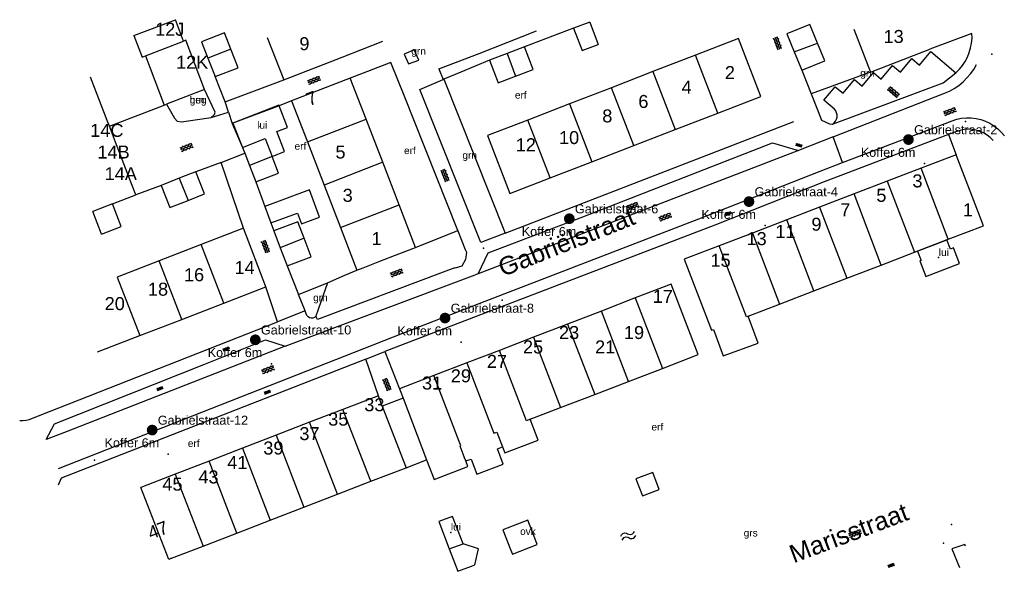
# Model space of a CAD drawing. Header units: metres. Extents: x 1500 to 3874, y -180 to 515.
# Tile 2 of 7: x 2200 to 2337, y 35 to 111. Entities that reach past the tile are written whole.
import ezdxf
from ezdxf.enums import TextEntityAlignment as Align

# ---------------------------------------------------------------- set-up
doc = ezdxf.new("R2010")
doc.units = ezdxf.units.M
for name, color, linetype in [('Berm_grn', 94, 'Continuous'), ('Hek', 6, 'Continuous'), ('inventarisatie', 6, 'Continuous'), ('Koffer 6 meter', 6, 'Continuous'), ('L1', 8, 'Continuous'), ('Label_Nummeraanduidingreeks', 7, 'Continuous'), ('Label_Openbareruimte', 7, 'Continuous'), ('Label_vlakobject', 7, 'Continuous'), ('Luifel', 20, 'Continuous'), ('Overig_bouwwerk', 20, 'Continuous'), ('Pand_hoofdgebouw', 1, 'Continuous'), ('Pand_tussenmuur', 1, 'Continuous'), ('Put', 10, 'Continuous'), ('Terrein_begroeid', 94, 'Continuous'), ('Terrein_erf', 8, 'Continuous'), ('Vegetatieobject', 94, 'Continuous'), ('Water', 5, 'Continuous'), ('Wegdeel_ovh', 7, 'Continuous')]:
    doc.layers.add(name, color=color, linetype=linetype)
doc.styles.get("Standard").update_dxf_attribs({"font": 'arial.ttf'})

# ---------------------------------------------------------------- blocks, each defined once
blk = doc.blocks.new('OV4', base_point=(187044.501, 366869.112363))
at = {"layer": 'L1'}
for points in [[(187044.501, 366869.174863), (187044.9385, 366869.174863)], [(187044.501, 366869.112363), (187044.9385, 366869.112363)], [(187044.501, 366869.049863), (187044.9385, 366869.049863)], [(187044.53225, 366869.174863), (187044.53225, 366869.112363)], [(187044.53225, 366869.049863), (187044.53225, 366869.018613)], [(187044.59475, 366869.206113), (187044.59475, 366869.174863)], [(187044.59475, 366869.112363), (187044.59475, 366869.049863)], [(187044.65725, 366869.174863), (187044.65725, 366869.112363)], [(187044.65725, 366869.049863), (187044.65725, 366869.018613)], [(187044.71975, 366869.206113), (187044.71975, 366869.174863)], [(187044.71975, 366869.112363), (187044.71975, 366869.049863)], [(187044.78225, 366869.174863), (187044.78225, 366869.112363)], [(187044.78225, 366869.049863), (187044.78225, 366869.018613)], [(187044.84475, 366869.206113), (187044.84475, 366869.174863)], [(187044.84475, 366869.112363), (187044.84475, 366869.049863)], [(187044.90725, 366869.174863), (187044.90725, 366869.112363)], [(187044.90725, 366869.049863), (187044.90725, 366869.018613)]]:
    blk.add_lwpolyline(points, dxfattribs=at)
blk = doc.blocks.new('WATERSYMBOOL', base_point=(187044.501, 366869.112363))
at = {"layer": 'L1'}
for points in [[(187044.001, 366869.262363), (187044.0635, 366869.324863), (187044.1885, 366869.387363), (187044.3135, 366869.387363), (187044.4385, 366869.324863), (187044.501, 366869.262363), (187044.5635, 366869.199863), (187044.6885, 366869.137363), (187044.8135, 366869.137363), (187044.9385, 366869.199863), (187045.001, 366869.262363)], [(187044.001, 366868.962363), (187044.0635, 366869.024863), (187044.1885, 366869.087363), (187044.3135, 366869.087363), (187044.4385, 366869.024863), (187044.501, 366868.962363), (187044.5635, 366868.899863), (187044.6885, 366868.837363), (187044.8135, 366868.837363), (187044.9385, 366868.899863), (187045.001, 366868.962363)]]:
    blk.add_lwpolyline(points, dxfattribs=at)
blk = doc.blocks.new('Koffer 6m')
at = {"layer": 'Koffer 6 meter'}
blk.add_hatch(color=256, dxfattribs=at).paths.add_polyline_path([(0.75, 0.02, 1), (-0.75, 0.02, 1)])
at = {"layer": 'Put'}
blk.add_point((2.24, -3.3), dxfattribs=at)
at = {"layer": 'Koffer 6 meter', "insert": (-6.6, -1.12), "char_height": 1.25, "width": 9.3087, "attachment_point": 1}
blk.add_mtext('Koffer 6m', dxfattribs=at)
at = {"layer": 'Koffer 6 meter'}
blk.add_attdef('NAME', (0.78, 0.76), '', height=1.25, dxfattribs=at)

msp = doc.modelspace()

# ---------------------------------------------------------------- linework, layer by layer
at = {"layer": 'Berm_grn'}
for p, q in [((2258.73, 103.1), (2258.83, 103.14)), ((2238.68, 73.33), (2242.7, 74.97))]:
    msp.add_line(p, q, dxfattribs=at)
at = {"layer": 'Hek'}
msp.add_line((2258.83, 103.14), (2267.32, 81.83), dxfattribs=at)
at = {"layer": 'Luifel'}
for points in [[(2235, 92.45), (2236.72, 93.12), (2235.64, 95.9), (2237.13, 96.48), (2235.96, 99.48), (2235.93, 99.54), (2229.57, 97.06), (2229.57, 97.05), (2230.88, 93.7)], [(2324.81, 77.99), (2325.64, 75.84), (2330.3, 77.63), (2329.48, 79.78), (2329.06, 79.62), (2328.56, 80.9), (2326.87, 80.25), (2324.48, 79.34), (2324.98, 78.05), (2324.81, 77.99)], [(2261.47, 38.82), (2260.01, 42.61), (2258.11, 41.88), (2259.57, 38.09)]]:
    msp.add_lwpolyline(points, dxfattribs=at)
for p in [(2233.35, 96.6), (2327.39, 78.48), (2259.79, 40.35)]:
    msp.add_point(p, dxfattribs=at)
at = {"layer": 'Overig_bouwwerk'}
msp.add_lwpolyline([(2270.46, 42.09), (2267.01, 40.76), (2268.07, 38.01), (2268.32, 37.37), (2271.77, 38.69), (2271.56, 39.23), (2270.46, 42.09)], dxfattribs=at)
at = {"layer": 'Pand_hoofdgebouw'}
for p, q in [((2222.72, 108.44), (2221.59, 111.39)), ((2279.04, 111.06), (2276.81, 110.22)), ((2263.69, 106.73), (2271.66, 109.83)), ((2306.39, 109.42), (2307.41, 106.93)), ((2315.68, 110.06), (2317.96, 104.14)), ((2225.22, 108.35), (2226.11, 106.05)), ((2234.32, 108.95), (2236.62, 103.05)), ((2267.57, 106.72), (2265.15, 105.79)), ((2269.99, 107.64), (2267.57, 106.72)), ((2293.69, 106.49), (2287.8, 104.21)), ((2307.41, 106.93), (2308.46, 104.39)), ((2217.44, 106.37), (2220.03, 99.58)), ((2226.11, 106.05), (2227.09, 103.51)), ((2236.62, 103.05), (2244.71, 106.21)), ((2287.8, 104.21), (2282.04, 101.98)), ((2210.98, 100.44), (2209.82, 103.45)), ((2245.84, 103.29), (2237.71, 100.15)), ((2248.04, 97.6), (2245.84, 103.29)), ((2225.63, 101.71), (2220.37, 99.71)), ((2282.04, 101.98), (2276.25, 99.74)), ((2212.14, 97.43), (2210.98, 100.44)), ((2220.03, 99.58), (2220.37, 99.71)), ((2237.71, 100.15), (2239.91, 94.46)), ((2276.25, 99.74), (2270.46, 97.5)), ((2290.91, 96.19), (2296.8, 98.47)), ((2212.44, 96.65), (2212.14, 97.43)), ((2250.34, 91.64), (2248.04, 97.6)), ((2213.29, 94.43), (2212.44, 96.65)), ((2285.14, 93.96), (2290.91, 96.19)), ((2214.45, 91.42), (2213.29, 94.43)), ((2239.91, 94.46), (2242.21, 88.5)), ((2230.88, 93.7), (2231.2, 92.89)), ((2231.2, 92.89), (2231.85, 91.22)), ((2279.35, 91.72), (2285.14, 93.96)), ((2252.62, 85.75), (2250.34, 91.64)), ((2273.57, 89.48), (2279.35, 91.72)), ((2329.86, 92.7), (2324.98, 90.82)), ((2333.64, 82.85), (2329.86, 92.7)), ((2215.61, 88.42), (2214.45, 91.42)), ((2231.85, 91.22), (2232.75, 88.93)), ((2324.98, 90.82), (2320.28, 89.02)), ((2222.11, 89.43), (2219.62, 88.45)), ((2320.28, 89.02), (2315.71, 87.26)), ((2242.21, 88.5), (2244.49, 82.61)), ((2315.71, 87.26), (2310.89, 85.42)), ((2212.86, 85.9), (2210.15, 84.85)), ((2234, 85.54), (2234.84, 83.25)), ((2254.89, 79.86), (2252.62, 85.75)), ((2310.89, 85.42), (2306.36, 83.68)), ((2306.36, 83.68), (2301.59, 81.85)), ((2231.02, 82.51), (2225.18, 80.25)), ((2234.15, 74.4), (2231.02, 82.51)), ((2235.25, 82.16), (2236.14, 79.8)), ((2244.49, 82.61), (2246.76, 76.72)), ((2328.76, 80.98), (2333.64, 82.85)), ((2301.59, 81.85), (2297.01, 80.09)), ((2225.18, 80.25), (2219.35, 77.99)), ((2236.14, 79.8), (2237.08, 77.3)), ((2219.35, 77.99), (2213.51, 75.74)), ((2319.45, 77.41), (2324.07, 79.18)), ((2314.68, 75.58), (2319.45, 77.41)), ((2310.12, 73.83), (2314.68, 75.58)), ((2228.31, 72.15), (2234.15, 74.4)), ((2305.36, 72), (2310.12, 73.83)), ((2285.35, 72.85), (2280.66, 71.04)), ((2222.48, 69.89), (2228.31, 72.15)), ((2280.66, 71.04), (2275.98, 69.24)), ((2301.01, 70.33), (2305.36, 72)), ((2216.65, 67.64), (2222.48, 69.89)), ((2275.98, 69.24), (2271.25, 67.42)), ((2210.81, 65.38), (2216.65, 67.64)), ((2271.25, 67.42), (2266.52, 65.6)), ((2266.52, 65.6), (2261.99, 63.86)), ((2261.99, 63.86), (2257.43, 62.11)), ((2284.42, 61.29), (2289.11, 63.1)), ((2257.43, 62.11), (2252.65, 60.27)), ((2252.65, 60.27), (2253.15, 58.99)), ((2279.75, 59.5), (2284.42, 61.29)), ((2249.73, 59.31), (2244.81, 57.41)), ((2250.28, 57.88), (2249.73, 59.31)), ((2253.15, 58.99), (2250.28, 57.88)), ((2275.01, 57.68), (2279.75, 59.5)), ((2244.81, 57.41), (2240.2, 55.63)), ((2270.78, 56.05), (2275.01, 57.68)), ((2240.2, 55.63), (2235.57, 53.85)), ((2235.57, 53.85), (2230.9, 52.05)), ((2230.9, 52.05), (2226.27, 50.26)), ((2226.27, 50.26), (2221.58, 48.46)), ((2248.71, 47.48), (2253.57, 49.35)), ((2253.57, 49.35), (2256.43, 50.45)), ((2221.58, 48.46), (2216.82, 46.62)), ((2244.07, 45.69), (2248.71, 47.48)), ((2239.42, 43.9), (2244.07, 45.69)), ((2234.75, 42.1), (2239.42, 43.9)), ((2230.1, 40.3), (2234.75, 42.1)), ((2225.43, 38.5), (2230.1, 40.3)), ((2221.04, 36.81), (2225.43, 38.5)), ((2259.57, 38.09), (2261.47, 38.82))]:
    msp.add_line(p, q, dxfattribs=at)
for points in [[(2310.6, 108.16), (2309.55, 110.72), (2306.39, 109.42)], [(2229.28, 107.33), (2228.41, 109.58), (2225.22, 108.35)], [(2276.81, 110.22), (2277.98, 107.12), (2280.2, 107.96)], [(2215.83, 109.2), (2216.97, 106.2), (2217.44, 106.37)], [(2225.63, 101.71), (2223.02, 108.56), (2222.72, 108.44)], [(2296.8, 98.47), (2302.77, 100.78), (2299.67, 108.8), (2293.69, 106.49)], [(2308.46, 104.39), (2311.62, 105.69), (2310.6, 108.16)], [(2227.09, 103.51), (2230.28, 104.74), (2229.28, 107.33)], [(2268.77, 103.57), (2271.19, 104.49), (2269.99, 107.64)], [(2317.96, 104.14), (2317.99, 104.14), (2326.21, 107.31)], [(2265.15, 105.79), (2266.35, 102.64), (2268.77, 103.57)], [(2270.46, 97.5), (2264.88, 95.34), (2267.98, 87.32), (2273.57, 89.48)], [(2230.88, 93.7), (2234.03, 94.93), (2235, 92.45)], [(2232.75, 88.93), (2235.9, 90.16), (2235, 92.45)], [(2224.43, 90.34), (2223.76, 90.08), (2222.11, 89.43)], [(2223.34, 86.37), (2225.64, 87.27), (2224.44, 90.33), (2224.43, 90.34)], [(2219.62, 88.45), (2220.82, 85.38), (2223.34, 86.37)], [(2234.84, 83.25), (2238.51, 84.6), (2239.06, 83.11), (2241.57, 84.04), (2240.18, 87.82), (2234, 85.54)], [(2211.36, 81.7), (2214.08, 82.75), (2212.86, 85.9)], [(2239.44, 81.13), (2238.57, 83.41), (2235.25, 82.16)], [(2237.08, 77.3), (2240.41, 78.56), (2239.44, 81.13)], [(2324.07, 79.18), (2326.87, 80.25), (2328.56, 80.9), (2328.76, 80.98)], [(2246.76, 76.72), (2247.62, 77.05), (2249.94, 77.95), (2252.57, 78.97), (2254.89, 79.86)], [(2297.01, 80.09), (2292.15, 78.23), (2295.93, 68.38), (2296.18, 68.48), (2297.52, 64.82), (2302.38, 66.59), (2301.01, 70.33)], [(2289.11, 63.1), (2294.09, 65.02), (2290.34, 74.76), (2285.35, 72.85)], [(2266.96, 52.22), (2267.27, 51.4), (2271.88, 53.16), (2270.78, 56.05)], [(2261.85, 50.28), (2262.58, 50.55), (2263.38, 48.45), (2267.05, 49.85), (2266.25, 51.95), (2266.96, 52.22)], [(2256.43, 50.45), (2257.48, 47.72), (2262.15, 49.52), (2261.85, 50.28)], [(2288.68, 46.33), (2287.77, 48.7), (2285.44, 47.8), (2286.35, 45.43), (2288.68, 46.33)], [(2259.57, 38.09), (2260.76, 35), (2262.66, 35.73), (2263.11, 35.91), (2263.62, 38.13), (2261.47, 38.82)]]:
    msp.add_lwpolyline(points, dxfattribs=at)
at = {"layer": 'Pand_tussenmuur'}
for p, q in [((2215.83, 109.2), (2221.59, 111.39)), ((2279.04, 111.06), (2280.2, 107.96)), ((2217.44, 106.37), (2222.72, 108.44)), ((2307.41, 106.93), (2310.6, 108.16)), ((2229.28, 107.33), (2226.11, 106.05)), ((2267.57, 106.72), (2268.77, 103.57)), ((2296.8, 98.47), (2293.69, 106.49)), ((2287.8, 104.21), (2290.91, 96.19)), ((2285.14, 93.96), (2282.04, 101.98)), ((2276.25, 99.74), (2279.35, 91.72)), ((2239.91, 94.46), (2248.04, 97.6)), ((2273.57, 89.48), (2270.46, 97.5)), ((2235, 92.45), (2231.85, 91.22)), ((2250.34, 91.64), (2242.21, 88.5)), ((2328.76, 80.98), (2324.98, 90.82)), ((2222.11, 89.43), (2223.34, 86.37)), ((2320.28, 89.02), (2324.07, 79.18)), ((2319.45, 77.41), (2315.71, 87.26)), ((2211.36, 81.7), (2210.15, 84.85)), ((2244.49, 82.61), (2252.62, 85.75)), ((2310.89, 85.42), (2314.68, 75.58)), ((2310.12, 73.83), (2306.36, 83.68)), ((2239.44, 81.13), (2236.14, 79.8)), ((2301.59, 81.85), (2305.36, 72)), ((2228.31, 72.15), (2225.18, 80.25)), ((2222.48, 69.89), (2219.35, 77.99)), ((2213.51, 75.74), (2216.65, 67.64)), ((2285.35, 72.85), (2289.11, 63.1)), ((2284.42, 61.29), (2280.66, 71.04)), ((2275.98, 69.24), (2279.75, 59.5)), ((2271.25, 67.42), (2275.01, 57.68)), ((2253.15, 58.99), (2256.43, 50.45)), ((2248.71, 47.48), (2244.81, 57.41)), ((2250.28, 57.88), (2253.57, 49.35)), ((2244.07, 45.69), (2240.2, 55.63)), ((2235.57, 53.85), (2239.42, 43.9)), ((2230.9, 52.05), (2234.75, 42.1)), ((2230.1, 40.3), (2226.27, 50.26)), ((2221.58, 48.46), (2225.43, 38.5))]:
    msp.add_line(p, q, dxfattribs=at)
for points in [[(2301.01, 70.33), (2300.8, 70.25), (2297.01, 80.09)], [(2270.78, 56.05), (2270.29, 55.86), (2266.52, 65.6)], [(2261.99, 63.86), (2265.76, 54.12), (2266.17, 54.28), (2266.96, 52.22)], [(2261.85, 50.28), (2261.68, 50.73), (2261.64, 50.84), (2261.07, 52.32), (2261.19, 52.36), (2257.43, 62.11)], [(2221.04, 36.81), (2220.68, 36.64), (2216.82, 46.62)]]:
    msp.add_lwpolyline(points, dxfattribs=at)
at = {"layer": 'Put'}
for p in [(2334.78, 106.63), (2331.13, 97.29), (2264.32, 79.76), (2266.88, 72.56), (2210.35, 50.4), (2329.22, 41.48), (2328.08, 38.9)]:
    msp.add_point(p, dxfattribs=at)
at = {"layer": 'Terrein_begroeid'}
for p, q in [((2332.04, 109.5), (2326.21, 107.31)), ((2317.96, 104.14), (2309.74, 101.14)), ((2328.8, 95.49), (2329.86, 92.7))]:
    msp.add_line(p, q, dxfattribs=at)
at = {"layer": 'Terrein_erf'}
for p, q in [((2276.81, 110.22), (2269.99, 107.64)), ((2258.11, 104.57), (2263.69, 106.73)), ((2228.5, 100.01), (2227.09, 103.51)), ((2212.86, 85.9), (2216.1, 87.12)), ((2331.15, 38.49), (2331.06, 38.73)), ((2329.25, 38.13), (2330.3, 35.53))]:
    msp.add_line(p, q, dxfattribs=at)
msp.add_lwpolyline([(2265.15, 105.79), (2261.15, 104.11), (2258.83, 103.14)], dxfattribs=at)
at = {"layer": 'Vegetatieobject'}
for points in [[(2226.55, 97.85), (2227.01, 98.25), (2227.09, 98.58), (2225.63, 101.71)], [(2220.37, 99.71), (2221.47, 97.74), (2221.84, 97.36), (2222.42, 97.26), (2226.55, 97.85)]]:
    msp.add_lwpolyline(points, dxfattribs=at)
at = {"layer": 'Wegdeel_ovh'}
for p, q in [((2244.71, 106.21), (2250.34, 108.41)), ((2251.48, 105.47), (2245.84, 103.29)), ((2253.31, 100.89), (2251.48, 105.47)), ((2258.11, 104.57), (2258.73, 103.1)), ((2308.46, 104.39), (2309.74, 101.14)), ((2228.5, 100.01), (2236.62, 103.05)), ((2255.46, 101.74), (2258.73, 103.1)), ((2263.96, 80.52), (2255.46, 101.74)), ((2309.74, 101.14), (2310.73, 98.66)), ((2228.94, 98.61), (2228.5, 100.01)), ((2260.74, 82.21), (2253.31, 100.89)), ((2212.44, 96.65), (2220.03, 99.58)), ((2226.55, 97.85), (2228.94, 98.61)), ((2228.94, 98.61), (2229.45, 97.01)), ((2229.45, 97.01), (2230.88, 93.7)), ((2312.8, 95.17), (2307.97, 93.28)), ((2314.08, 91.61), (2312.8, 95.17)), ((2227.93, 91.61), (2231.2, 92.89)), ((2307.97, 93.28), (2263.57, 76.2)), ((2227.93, 91.61), (2224.43, 90.34)), ((2231.02, 82.51), (2227.93, 91.61)), ((2232.75, 88.93), (2234, 85.54)), ((2216.1, 87.12), (2215.61, 88.42)), ((2219.62, 88.45), (2216.1, 87.12)), ((2234.84, 83.25), (2235.25, 82.16)), ((2254.89, 79.86), (2260.74, 82.21)), ((2267.32, 81.83), (2263.96, 80.52)), ((2261.78, 79.59), (2261.94, 79.18)), ((2237.08, 77.3), (2238.68, 73.33)), ((2236.81, 66.17), (2263.15, 76.04)), ((2263.57, 76.2), (2263.15, 76.04)), ((2235.75, 69.53), (2234.15, 74.4)), ((2242.7, 74.97), (2241.06, 70.33)), ((2239.58, 71.05), (2238.68, 73.33)), ((2239.58, 71.05), (2235.75, 69.53)), ((2265.11, 70.97), (2250.62, 65.42)), ((2248, 64.39), (2250.62, 65.42)), ((2249.73, 59.31), (2248, 64.39)), ((2250.62, 65.42), (2252.65, 60.27)), ((2331.06, 38.73), (2329.25, 38.13))]:
    msp.add_line(p, q, dxfattribs=at)
for points in [[(2329.82, 104.05), (2330.3, 104.53), (2330.72, 105.06), (2331.09, 105.62), (2331.41, 106.22), (2331.66, 106.84), (2331.85, 107.49), (2331.98, 108.15), (2332.05, 108.82), (2332.04, 109.5)], [(2253.89, 105.3), (2255.33, 105.77), (2254.7, 107.2), (2253.32, 106.63), (2253.89, 105.3)], [(2312.7, 96.93), (2312.93, 97.11), (2313.12, 97.34), (2313.26, 97.61), (2313.33, 97.91), (2313.34, 98.21), (2313.28, 98.5), (2313.15, 98.77), (2312.97, 99.01), (2311.52, 100.24), (2313.09, 102.11), (2314.17, 101.21), (2315.74, 103.09), (2316.82, 102.18), (2318.39, 104.06), (2319.46, 103.16), (2321.04, 105.03), (2322.11, 104.13), (2323.69, 106.01), (2324.76, 105.11), (2326.34, 106.98), (2329.82, 104.05)], [(2312.8, 95.17), (2328.22, 101.2), (2328.91, 101.51), (2329.58, 101.88), (2330.21, 102.3), (2330.8, 102.78), (2331.35, 103.32), (2331.85, 103.89), (2332.29, 104.51), (2332.67, 105.17)], [(2312.7, 96.93), (2328.04, 102.66), (2329.82, 104.05)], [(2237.71, 100.15), (2235.96, 99.48), (2229.57, 97.06), (2229.45, 97.01)], [(2310.73, 98.66), (2311.2, 97.47), (2312.27, 96.96), (2312.7, 96.93)], [(2267.32, 81.83), (2269.73, 82.74), (2307.33, 97.31)], [(2314.08, 91.61), (2329.3, 97.39), (2329.94, 97.6), (2330.6, 97.74), (2331.27, 97.81), (2331.94, 97.81), (2332.61, 97.73), (2333.27, 97.58), (2333.91, 97.35), (2334.51, 97.06), (2335.09, 96.71), (2335.62, 96.29), (2336.1, 95.82), (2336.53, 95.29)], [(2334.96, 94.68), (2334.57, 95.08), (2334.13, 95.42), (2333.65, 95.71), (2333.14, 95.93), (2332.61, 96.09), (2332.06, 96.19), (2331.51, 96.22), (2330.95, 96.18), (2330.41, 96.07), (2329.88, 95.9), (2328.8, 95.49)], [(2263.57, 76.2), (2264.97, 79.11), (2278.09, 84.1), (2304.38, 94.34), (2307.97, 93.28)], [(2328.8, 95.49), (2311.57, 88.94), (2296.39, 82.96), (2265.11, 70.97)], [(2264.56, 72.4), (2294.18, 83.8), (2311, 90.43), (2314.08, 91.61)], [(2260.74, 82.21), (2260.76, 82.13), (2261.78, 79.59)], [(2261.94, 79.18), (2261.81, 78.16), (2261.29, 77.26), (2260.4, 77), (2260.33, 77.03), (2258.7, 76.41), (2241.28, 69.89), (2241.06, 70.33)], [(2242.7, 74.97), (2245.09, 76.01), (2246.76, 76.72)], [(2205.37, 49.22), (2254.44, 68.5), (2264.56, 72.4)], [(2241.06, 70.33), (2240.88, 70.16), (2240.66, 70.07), (2240.42, 70.05), (2240.19, 70.1), (2239.98, 70.23), (2239.83, 70.42), (2239.74, 70.64), (2239.58, 71.05)], [(2200, 55.87), (2200.45, 55.88), (2200.9, 55.93), (2201.33, 56.04), (2235.75, 69.53)], [(2203.69, 53.25), (2204.82, 55.43), (2225.51, 63.63), (2234.1, 67.04), (2236.81, 66.17)], [(2236.81, 66.17), (2206.2, 54.23), (2203.69, 53.25)], [(2248, 64.39), (2210.12, 49.61), (2205.74, 47.91), (2205.32, 46.95)]]:
    msp.add_lwpolyline(points, dxfattribs=at)

# ---------------------------------------------------------------- block references
at = {"layer": 'inventarisatie'}
for p, values in [((2323.23, 94.77), {'NAME': 'Gabrielstraat-2'}), ((2301.12, 86.18), {'NAME': 'Gabrielstraat-4'}), ((2276.21, 83.81), {'NAME': 'Gabrielstraat-6'}), ((2258.98, 70.05), {'NAME': 'Gabrielstraat-8'}), ((2232.67, 67.04), {'NAME': 'Gabrielstraat-10'}), ((2218.37, 54.54), {'NAME': 'Gabrielstraat-12'})]:
    msp.add_blockref('Koffer 6m', p, dxfattribs=at).add_auto_attribs(values)
at = {"layer": 'Water', "xscale": 2, "yscale": 2, "rotation": 19.25894486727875}
msp.add_blockref('WATERSYMBOOL', (2284.39, 39.92), dxfattribs=at)
at = {"layer": 'Wegdeel_ovh'}
for p, xscale, yscale, rotation in [((2304.76, 108.96), 4, 4, 290.2816650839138), ((2240.02, 102.71), 4, 4, 21.31641372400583), ((2320.47, 101.95), 4, 4, 319.953449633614), ((2328.17, 98.39), 4, 4, 20.80527752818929), ((2222.34, 93.42), 4, 4, 21.47136832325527), ((2307.61, 94.14), 2, 2, 343.5646748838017), ((2258.64, 90.65), 3.999999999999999, 4, 291.6913221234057), ((2284.12, 85.27), 4, 4, 21.03837588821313), ((2288.7, 83.78), 3.999999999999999, 4, 21.03837588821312), ((2297.85, 84.39), 2, 2, 21.50014725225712), ((2233.75, 80.81), 4, 4, 290.7105958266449), ((2251.46, 76.05), 4, 4, 20.52900224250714), ((2228.23, 65.65), 2, 2, 21.40946166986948), ((2233.63, 62.63), 4, 4, 21.311177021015), ((2250.57, 61.7), 4, 4, 291.5131070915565), ((2219.04, 60.15), 2, 2, 21.311177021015), ((2233.94, 59.67), 2, 2, 21.30901270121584), ((2315.02, 39.94), 4, 4, 20.7881210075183), ((2320.44, 35.69), 2, 2, 19.64586677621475)]:
    msp.add_blockref('OV4', p, dxfattribs=dict(at, xscale=xscale, yscale=yscale, rotation=rotation))

# ---------------------------------------------------------------- texts
at = {"layer": 'Label_Nummeraanduidingreeks'}
for s, p in [('12J', (2218.78, 108.63)), ('13', (2319.78, 107.63)), ('9', (2238.78, 106.63)), ('12K', (2221.68, 104.05)), ('2', (2297.78, 102.63)), ('4', (2291.78, 100.63)), ('6', (2285.78, 98.63)), ('8', (2280.78, 96.63)), ('14C', (2209.78, 94.63)), ('10', (2274.78, 93.63)), ('12', (2268.78, 92.63)), ('14B', (2210.78, 91.63)), ('5', (2243.78, 91.63)), ('14A', (2211.78, 88.63)), ('3', (2323.78, 87.63)), ('3', (2244.78, 85.63)), ('5', (2318.78, 85.63)), ('7', (2313.78, 83.63)), ('1', (2330.78, 83.63)), ('9', (2309.78, 81.63)), ('1', (2248.78, 79.63)), ('13', (2300.78, 79.63)), ('11', (2304.78, 80.63)), ('14', (2229.78, 75.63)), ('15', (2295.78, 76.63)), ('16', (2222.78, 74.63)), ('18', (2217.78, 72.63)), ('17', (2287.78, 71.63)), ('20', (2211.78, 70.63)), ('23', (2274.78, 66.63)), ('19', (2283.78, 66.63)), ('25', (2269.78, 64.63)), ('21', (2279.78, 64.63)), ('27', (2264.78, 62.63)), ('29', (2259.78, 60.63)), ('31', (2255.78, 59.63)), ('33', (2247.78, 56.63)), ('35', (2242.78, 54.63)), ('37', (2238.78, 52.63)), ('39', (2233.78, 50.63)), ('41', (2228.78, 48.63)), ('45', (2219.78, 45.63)), ('43', (2224.78, 46.63))]:
    msp.add_text(s, height=1.8, dxfattribs=at).set_placement(p, align=Align.BOTTOM_LEFT)
for s, p in [('7', (2240.33, 98.91)), ('47', (2218.38, 38.86))]:
    msp.add_text(s, height=1.8, rotation=21.1, dxfattribs=at).set_placement(p, align=Align.BOTTOM_LEFT)
at = {"layer": 'Label_Openbareruimte'}
for s, rotation, p in [('Gabriëlstraat', 21.7, (2267.27, 75.06)), ('Marisstraat', 20.7, (2307.58, 35.39))]:
    msp.add_text(s, height=2.5, rotation=rotation, dxfattribs=at).set_placement(p, align=Align.BOTTOM_LEFT)
at = {"layer": 'Label_vlakobject'}
for s, p in [('grn', (2254.3, 106.25)), ('grn', (2316.55, 103.21)), ('erf', (2268.67, 100.16)), ('grn', (2223.58, 99.49)), ('heg', (2223.58, 99.49)), ('lui', (2232.94, 96)), ('erf', (2238.11, 93.09)), ('erf', (2253.29, 92.48)), ('grn', (2261.39, 91.83)), ('lui', (2327.44, 78.37)), ('grn', (2240.69, 72.11)), ('erf', (2287.6, 54.2)), ('erf', (2223.31, 51.92)), ('lui', (2259.79, 40.35)), ('ovk', (2269.39, 39.73)), ('grs', (2300.39, 39.52))]:
    msp.add_text(s, height=1, dxfattribs=at).set_placement(p, align=Align.BOTTOM_LEFT)

doc.saveas('drawing.dxf')
